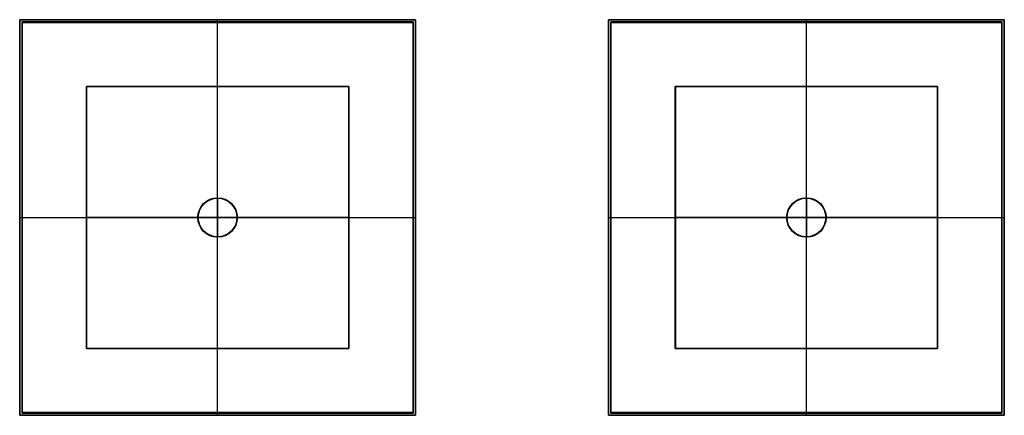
# Model space of a CAD drawing. Extents: x -461 to -262, y 5167 to 5247.
import ezdxf

# ---------------------------------------------------------------- set-up
doc = ezdxf.new("R2010")
doc.units = 0
for name, color, linetype in [('LEGNO', 215, 'CONTINUOUS'), ('PREDEFINITO', 7, 'CONTINUOUS'), ('RAME', 21, 'CONTINUOUS')]:
    doc.layers.add(name, color=color, linetype=linetype)

msp = doc.modelspace()

# ---------------------------------------------------------------- linework, layer by layer
at = {"layer": 'LEGNO'}
for p, q in [((-421.5, 5211.23, 257.8), (-421.5, 5203.23, 257.8)), ((-421.5, 5211.23, 257.8), (-421.5, 5211.23, 159.1)), ((-421.5, 5211.13, 159), (-421.5, 5203.33, 159)), ((-302.5, 5211.23, 219.8), (-302.5, 5203.23, 219.8)), ((-302.5, 5211.23, 219.8), (-302.5, 5211.23, 159.02)), ((-302.5, 5211.13, 158.96), (-302.5, 5203.33, 158.96)), ((-425.5, 5207.23, 257.8), (-417.5, 5207.23, 257.8)), ((-425.5, 5207.23, 257.8), (-425.5, 5207.23, 159.1)), ((-425.4, 5207.23, 159), (-417.6, 5207.23, 159)), ((-417.5, 5207.23, 257.8), (-417.5, 5207.23, 159.1)), ((-306.5, 5207.23, 219.8), (-298.5, 5207.23, 219.8)), ((-306.5, 5207.23, 219.8), (-306.5, 5207.23, 159.02)), ((-306.4, 5207.23, 158.96), (-298.6, 5207.23, 158.96)), ((-298.5, 5207.23, 219.8), (-298.5, 5207.23, 159.02)), ((-421.5, 5203.23, 257.8), (-421.5, 5203.23, 159.1)), ((-302.5, 5203.23, 219.8), (-302.5, 5203.23, 159.02))]:
    msp.add_line(p, q, dxfattribs=at)
for centre, radius in [((-421.5, 5207.23, 257.8), 4), ((-421.5, 5207.23, 159.1), 4), ((-421.5, 5207.23, 208.4), 4), ((-421.5, 5207.23, 159.03), 3.97), ((-421.5, 5207.23, 159), 3.9), ((-302.5, 5207.23, 219.8), 4), ((-302.5, 5207.23, 159.02), 4), ((-302.5, 5207.23, 189.38), 4), ((-302.5, 5207.23, 158.98), 3.97), ((-302.5, 5207.23, 158.96), 3.9)]:
    msp.add_circle(centre, radius, dxfattribs=at)
at = {"layer": 'LEGNO', "extrusion": (0.707105, 0.707109, -8.73094e-12)}
msp.add_arc((3984, 159.1, 3384.03), 0.1, 269.999, 359.999, dxfattribs=at)
at = {"layer": 'LEGNO', "extrusion": (0.923879, 0.382685, -1.72471e-10)}
msp.add_arc((4976.05, 159.1, 1603.31), 0.1, 269.999, 359.999, dxfattribs=at)
at = {"layer": 'LEGNO', "extrusion": (1, 2.15846e-06, 4.97056e-12)}
msp.add_arc((5211.13, 159.1, -421.49), 0.1, 269.9991, 359.9991, dxfattribs=at)
at = {"layer": 'LEGNO', "extrusion": (0.92388, -0.382682, 1.083e-10)}
msp.add_arc((4653.45, 159.1, -2382.13), 0.1, 269.999, 359.999, dxfattribs=at)
at = {"layer": 'LEGNO', "extrusion": (-0.707106, 0.707108, 7.48268e-11)}
msp.add_arc((-3387.92, 159.1, 3980.12), 0.1, 180.001, 270.001, dxfattribs=at)
at = {"layer": 'LEGNO', "extrusion": (0.707105, 0.707109, -1.30639e-11)}
msp.add_arc((3899.87, 159.05, 3468.18), 0.0882, 259.8602, 343.3875, dxfattribs=at)
at = {"layer": 'LEGNO', "extrusion": (0.923879, 0.382685, -2.82739e-10)}
msp.add_arc((4930.53, 159.05, 1713.25), 0.0882, 259.8602, 343.3875, dxfattribs=at)
at = {"layer": 'LEGNO', "extrusion": (1, 2.15846e-06, 8.07173e-12)}
msp.add_arc((5211.15, 159.05, -302.49), 0.0882, 259.8603, 343.3875, dxfattribs=at)
at = {"layer": 'LEGNO', "extrusion": (0.92388, -0.382682, 1.77326e-10)}
msp.add_arc((4699.01, 159.05, -2272.19), 0.0882, 259.8602, 343.3874, dxfattribs=at)
at = {"layer": 'LEGNO', "extrusion": (-0.707106, 0.707108, 1.22626e-10)}
msp.add_arc((-3472.08, 159.05, 3895.97), 0.0882, 196.6126, 280.1398, dxfattribs=at)
at = {"layer": 'LEGNO', "extrusion": (0.38268, 0.923881, 2.80666e-11)}
msp.add_arc((2386.02, 159.1, 4649.56), 0.1, 269.999, 359.999, dxfattribs=at)
at = {"layer": 'LEGNO', "extrusion": (-0.382683, 0.92388, 5.41977e-11)}
msp.add_arc((-1607.2, 159.1, 4972.15), 0.1, 180.0009, 270.0009, dxfattribs=at)
at = {"layer": 'LEGNO', "extrusion": (0.38268, 0.923881, 4.64304e-11)}
msp.add_arc((2276.09, 159.05, 4695.1), 0.0882, 259.8602, 343.3875, dxfattribs=at)
at = {"layer": 'LEGNO', "extrusion": (-0.382683, 0.92388, 8.65561e-11)}
msp.add_arc((-1717.16, 159.05, 4926.62), 0.0882, 196.6125, 280.1397, dxfattribs=at)
at = {"layer": 'LEGNO', "extrusion": (-2.28607e-06, 1, 1.67401e-10)}
msp.add_arc((425.39, 159.1, 5207.23), 0.1, 269.9991, 359.9991, dxfattribs=at)
at = {"layer": 'LEGNO', "extrusion": (-2.19571e-11, 1, 2.19571e-11)}
msp.add_arc((417.6, 159.1, 5207.23), 0.1, 180, 270, dxfattribs=at)
at = {"layer": 'LEGNO', "extrusion": (-2.28607e-06, 1, 2.71844e-10)}
msp.add_arc((306.4, 159.05, 5207.23), 0.0882, 259.8603, 343.3875, dxfattribs=at)
at = {"layer": 'LEGNO', "extrusion": (-2.19571e-11, 1, 3.56564e-11)}
msp.add_arc((298.58, 159.05, 5207.23), 0.0882, 196.6112, 280.1393, dxfattribs=at)
at = {"layer": 'LEGNO', "extrusion": (-0.382685, 0.923879, -3.68356e-10)}
msp.add_arc((-1599.41, 159.1, 4972.15), 0.1, 269.999, 359.999, dxfattribs=at)
at = {"layer": 'LEGNO', "extrusion": (0.707109, -0.707105, -2.7047e-10)}
msp.add_arc((3380.13, 159.1, -3980.1), 0.1, 180.001, 270.001, dxfattribs=at)
at = {"layer": 'LEGNO', "extrusion": (0.707104, 0.70711, -1.26772e-10)}
msp.add_arc((3976.2, 159.1, 3384.04), 0.1, 180.001, 270.001, dxfattribs=at)
at = {"layer": 'LEGNO', "extrusion": (0.38268, 0.923881, -1.25372e-10)}
msp.add_arc((2378.22, 159.1, 4649.56), 0.1, 180.0008, 270.0008, dxfattribs=at)
at = {"layer": 'LEGNO', "extrusion": (-0.382685, 0.923879, -5.98426e-10)}
msp.add_arc((-1709.34, 159.05, 4926.61), 0.0882, 259.8602, 343.3874, dxfattribs=at)
at = {"layer": 'LEGNO', "extrusion": (0.707109, -0.707105, -4.40332e-10)}
msp.add_arc((3464.26, 159.05, -3895.96), 0.0882, 196.6125, 280.1397, dxfattribs=at)
at = {"layer": 'LEGNO', "extrusion": (0.707104, 0.70711, -2.07903e-10)}
msp.add_arc((3892.04, 159.05, 3468.18), 0.0882, 196.6126, 280.1398, dxfattribs=at)
at = {"layer": 'LEGNO', "extrusion": (0.38268, 0.923881, -2.03342e-10)}
msp.add_arc((2268.26, 159.05, 4695.1), 0.0882, 196.6124, 280.1397, dxfattribs=at)
at = {"layer": 'LEGNO', "extrusion": (0.923881, -0.382681, 1.80787e-10)}
msp.add_arc((4645.66, 159.1, -2382.12), 0.1, 180.001, 270.001, dxfattribs=at)
at = {"layer": 'LEGNO', "extrusion": (1, 3.38191e-06, -1.55287e-10)}
msp.add_arc((5203.33, 159.1, -421.48), 0.1, 180.0009, 270.0009, dxfattribs=at)
at = {"layer": 'LEGNO', "extrusion": (0.92388, 0.382683, 4.32243e-10)}
msp.add_arc((4968.25, 159.1, 1603.3), 0.1, 180.0009, 270.0009, dxfattribs=at)
at = {"layer": 'LEGNO', "extrusion": (0.923881, -0.382681, 2.91523e-10)}
msp.add_arc((4691.18, 159.05, -2272.18), 0.0882, 196.6125, 280.1398, dxfattribs=at)
at = {"layer": 'LEGNO', "extrusion": (1, 3.38191e-06, -2.544e-10)}
msp.add_arc((5203.31, 159.05, -302.48), 0.0882, 196.6125, 280.1397, dxfattribs=at)
at = {"layer": 'LEGNO', "extrusion": (0.92388, 0.382683, 7.03982e-10)}
msp.add_arc((4922.7, 159.05, 1713.25), 0.0882, 196.6125, 280.1397, dxfattribs=at)
at = {"layer": 'PREDEFINITO'}
for p, q in [((-381.5, 5247.23, 260.8), (-461.5, 5247.23, 260.8)), ((-461.5, 5247.23, 260.8), (-461.5, 5167.23, 260.8)), ((-382, 5246.73, 255.8), (-461, 5246.73, 255.8)), ((-461, 5246.73, 255.8), (-461, 5246.73, 260.75)), ((-461, 5246.73, 255.8), (-461, 5167.73, 255.8)), ((-461, 5246.73, 260.75), (-382, 5246.73, 260.75)), ((-461, 5167.73, 260.75), (-461, 5246.73, 260.75)), ((-461, 5246.73, 260.75), (-460.95, 5246.68, 260.8)), ((-461, 5246.73, 258.3), (-382, 5246.73, 258.3)), ((-461, 5167.73, 258.3), (-461, 5246.73, 258.3)), ((-382, 5246.73, 260.8), (-461, 5246.73, 260.8)), ((-461, 5246.73, 260.8), (-461, 5167.73, 260.8)), ((-460.98, 5246.71, 260.79), (-382.01, 5246.71, 260.79)), ((-460.98, 5167.74, 260.79), (-460.98, 5246.71, 260.79)), ((-460.95, 5167.78, 260.8), (-460.95, 5246.68, 260.8)), ((-460.95, 5246.68, 260.8), (-382.05, 5246.68, 260.8)), ((-421.5, 5246.73, 260.75), (-421.5, 5246.73, 255.8)), ((-421.5, 5167.73, 255.8), (-421.5, 5246.73, 255.8)), ((-421.5, 5167.78, 260.8), (-421.5, 5246.68, 260.8)), ((-382, 5246.73, 260.75), (-382.05, 5246.68, 260.8)), ((-382.05, 5246.68, 260.8), (-382.05, 5167.78, 260.8)), ((-382.01, 5246.71, 260.79), (-382.01, 5167.74, 260.79)), ((-382, 5167.73, 255.8), (-382, 5246.73, 255.8)), ((-382, 5246.73, 255.8), (-382, 5246.73, 260.75)), ((-382, 5246.73, 260.75), (-382, 5167.73, 260.75)), ((-382, 5246.73, 258.3), (-382, 5167.73, 258.3)), ((-382, 5167.73, 260.8), (-382, 5246.73, 260.8)), ((-381.5, 5167.23, 260.8), (-381.5, 5247.23, 260.8)), ((-262.5, 5247.23, 222.81), (-342.5, 5247.23, 222.81)), ((-342.5, 5247.23, 222.81), (-342.5, 5167.23, 222.81)), ((-263, 5246.73, 222.81), (-342, 5246.73, 222.81)), ((-342, 5246.73, 222.81), (-342, 5167.73, 222.81)), ((-263, 5246.73, 217.81), (-342, 5246.73, 217.81)), ((-342, 5246.73, 217.81), (-342, 5246.73, 222.76)), ((-342, 5246.73, 217.81), (-342, 5167.73, 217.81)), ((-342, 5246.73, 222.76), (-263, 5246.73, 222.76)), ((-342, 5167.73, 222.76), (-342, 5246.73, 222.76)), ((-342, 5246.73, 222.76), (-341.95, 5246.68, 222.81)), ((-342, 5246.73, 220.31), (-263, 5246.73, 220.31)), ((-342, 5167.73, 220.31), (-342, 5246.73, 220.31)), ((-341.99, 5246.71, 222.79), (-263.01, 5246.71, 222.79)), ((-341.99, 5167.74, 222.79), (-341.99, 5246.71, 222.79)), ((-341.95, 5167.78, 222.81), (-341.95, 5246.68, 222.81)), ((-341.95, 5246.68, 222.81), (-263.05, 5246.68, 222.81)), ((-302.5, 5246.73, 222.76), (-302.5, 5246.73, 217.81)), ((-302.5, 5167.73, 217.81), (-302.5, 5246.73, 217.81)), ((-302.5, 5167.78, 222.81), (-302.5, 5246.68, 222.81)), ((-263, 5246.73, 222.76), (-263.05, 5246.68, 222.81)), ((-263.05, 5246.68, 222.81), (-263.05, 5167.78, 222.81)), ((-263.01, 5246.71, 222.79), (-263.01, 5167.74, 222.79)), ((-263, 5167.73, 222.81), (-263, 5246.73, 222.81)), ((-263, 5167.73, 217.81), (-263, 5246.73, 217.81)), ((-263, 5246.73, 217.81), (-263, 5246.73, 222.76)), ((-263, 5246.73, 222.76), (-263, 5167.73, 222.76)), ((-263, 5246.73, 220.31), (-263, 5167.73, 220.31)), ((-262.5, 5167.23, 222.81), (-262.5, 5247.23, 222.81)), ((-394.98, 5233.75, 147.3), (-448.02, 5233.75, 147.3)), ((-448.02, 5233.75, 147.3), (-448.02, 5180.71, 147.3)), ((-421.5, 5180.71, 147.2), (-421.5, 5233.75, 147.2)), ((-394.98, 5180.71, 147.3), (-394.98, 5233.75, 147.3)), ((-329.02, 5180.71, 147.3), (-329.02, 5233.75, 147.3)), ((-329.02, 5233.75, 147.3), (-275.98, 5233.75, 147.3)), ((-302.5, 5180.71, 147.2), (-302.5, 5233.75, 147.2)), ((-275.98, 5233.75, 147.3), (-275.98, 5180.71, 147.3)), ((-461, 5207.23, 260.75), (-461, 5207.23, 255.8)), ((-461, 5207.23, 255.8), (-382, 5207.23, 255.8)), ((-460.95, 5207.23, 260.8), (-382.05, 5207.23, 260.8)), ((-394.98, 5207.23, 147.2), (-448.02, 5207.23, 147.2)), ((-447.92, 5207.23, 147.3), (-447.92, 5207.23, 146.8)), ((-421.5, 5207.23, 147.3), (-421.5, 5207.23, 157.3)), ((-382, 5207.23, 260.75), (-382, 5207.23, 255.8)), ((-342, 5207.23, 222.76), (-342, 5207.23, 217.81)), ((-342, 5207.23, 217.81), (-263, 5207.23, 217.81)), ((-341.95, 5207.23, 222.81), (-263.05, 5207.23, 222.81)), ((-329.02, 5207.23, 147.2), (-275.98, 5207.23, 147.2)), ((-302.5, 5207.23, 147.3), (-302.5, 5207.23, 157.3)), ((-276.08, 5207.23, 147.3), (-276.08, 5207.23, 146.8)), ((-263, 5207.23, 222.76), (-263, 5207.23, 217.81)), ((-448.02, 5180.71, 147.3), (-394.98, 5180.71, 147.3)), ((-275.98, 5180.71, 147.3), (-329.02, 5180.71, 147.3)), ((-461.5, 5167.23, 260.8), (-381.5, 5167.23, 260.8)), ((-460.95, 5167.78, 260.8), (-461, 5167.73, 260.75)), ((-461, 5167.73, 255.8), (-382, 5167.73, 255.8)), ((-382, 5167.73, 260.75), (-461, 5167.73, 260.75)), ((-461, 5167.73, 260.75), (-461, 5167.73, 255.8)), ((-382, 5167.73, 258.3), (-461, 5167.73, 258.3)), ((-461, 5167.73, 260.8), (-382, 5167.73, 260.8)), ((-382.01, 5167.74, 260.79), (-460.98, 5167.74, 260.79)), ((-382.05, 5167.78, 260.8), (-460.95, 5167.78, 260.8)), ((-421.5, 5167.73, 260.75), (-421.5, 5167.73, 255.8)), ((-382, 5167.73, 260.75), (-382.05, 5167.78, 260.8)), ((-382, 5167.73, 255.8), (-382, 5167.73, 260.75)), ((-342.5, 5167.23, 222.81), (-262.5, 5167.23, 222.81)), ((-341.95, 5167.78, 222.81), (-342, 5167.73, 222.76)), ((-342, 5167.73, 222.81), (-263, 5167.73, 222.81)), ((-342, 5167.73, 217.81), (-263, 5167.73, 217.81)), ((-263, 5167.73, 222.76), (-342, 5167.73, 222.76)), ((-342, 5167.73, 222.76), (-342, 5167.73, 217.81)), ((-263, 5167.73, 220.31), (-342, 5167.73, 220.31)), ((-263.01, 5167.74, 222.79), (-341.99, 5167.74, 222.79)), ((-263.05, 5167.78, 222.81), (-341.95, 5167.78, 222.81)), ((-302.5, 5167.73, 222.76), (-302.5, 5167.73, 217.81)), ((-263, 5167.73, 222.76), (-263.05, 5167.78, 222.81)), ((-263, 5167.73, 217.81), (-263, 5167.73, 222.76))]:
    msp.add_line(p, q, dxfattribs=at)
at = {"layer": 'PREDEFINITO', "extrusion": (1, -8.03887e-13, -1.94076e-12)}
for centre in [(5246.68, 260.75, -421.5), (5246.68, 222.76, -302.5)]:
    msp.add_arc(centre, 0.05, 360, 90, dxfattribs=at)
at = {"layer": 'PREDEFINITO', "extrusion": (-4.39143e-11, 1, 4.39143e-11)}
for centre in [(460.95, 260.75, 5207.23), (341.95, 222.76, 5207.23)]:
    msp.add_arc(centre, 0.05, 0, 90, dxfattribs=at)
at = {"layer": 'PREDEFINITO', "extrusion": (4.39143e-11, 1, 4.39143e-11)}
for centre in [(382.05, 260.75, 5207.23), (263.05, 222.76, 5207.23)]:
    msp.add_arc(centre, 0.05, 90, 180, dxfattribs=at)
at = {"layer": 'PREDEFINITO', "extrusion": (1, 8.03887e-13, -1.94076e-12)}
msp.add_arc((5167.78, 260.75, -421.5), 0.05, 90, 180, dxfattribs=at)
at = {"layer": 'PREDEFINITO', "extrusion": (1, -1.94076e-12, 8.03887e-13)}
msp.add_arc((5167.78, 222.76, -302.5), 0.05, 90, 180, dxfattribs=at)
at = {"layer": 'RAME'}
for p, q in [((-381.5, 5247.23, 255.8), (-461.5, 5247.23, 255.8)), ((-461.5, 5247.23, 255.8), (-461.5, 5247.23, 260.75)), ((-461.5, 5247.23, 255.8), (-461.5, 5167.23, 255.8)), ((-461.5, 5247.23, 260.75), (-381.5, 5247.23, 260.75)), ((-461.5, 5167.23, 260.75), (-461.5, 5247.23, 260.75)), ((-461.5, 5247.23, 260.75), (-461.45, 5247.18, 260.8)), ((-461.5, 5247.23, 258.3), (-381.5, 5247.23, 258.3)), ((-461.5, 5167.23, 258.3), (-461.5, 5247.23, 258.3)), ((-461.48, 5167.24, 260.79), (-461.48, 5247.21, 260.79)), ((-461.48, 5247.21, 260.79), (-381.51, 5247.21, 260.79)), ((-461.45, 5167.28, 260.8), (-461.45, 5247.18, 260.8)), ((-461.45, 5247.18, 260.8), (-381.55, 5247.18, 260.8)), ((-461.05, 5246.78, 260.8), (-461.05, 5167.68, 260.8)), ((-381.95, 5246.78, 260.8), (-461.05, 5246.78, 260.8)), ((-461.05, 5246.78, 260.8), (-461, 5246.73, 260.75)), ((-461.01, 5246.74, 260.79), (-461.01, 5167.71, 260.79)), ((-381.98, 5246.74, 260.79), (-461.01, 5246.74, 260.79)), ((-461, 5167.73, 255.8), (-461, 5246.73, 255.8)), ((-461, 5246.73, 255.8), (-461, 5246.73, 260.75)), ((-461, 5246.73, 255.8), (-382, 5246.73, 255.8)), ((-461, 5246.73, 260.75), (-461, 5167.73, 260.75)), ((-382, 5246.73, 260.75), (-461, 5246.73, 260.75)), ((-461, 5246.73, 258.3), (-461, 5167.73, 258.3)), ((-382, 5246.73, 258.3), (-461, 5246.73, 258.3)), ((-421.5, 5247.23, 260.75), (-421.5, 5247.23, 255.8)), ((-421.5, 5246.73, 255.8), (-421.5, 5247.23, 255.8)), ((-421.5, 5246.78, 260.8), (-421.5, 5247.18, 260.8)), ((-421.5, 5246.73, 260.75), (-421.5, 5246.73, 255.8)), ((-381.95, 5246.78, 260.8), (-382, 5246.73, 260.75)), ((-382, 5246.73, 255.8), (-382, 5246.73, 260.75)), ((-382, 5246.73, 255.8), (-382, 5167.73, 255.8)), ((-382, 5167.73, 260.75), (-382, 5246.73, 260.75)), ((-382, 5167.73, 258.3), (-382, 5246.73, 258.3)), ((-381.98, 5167.71, 260.79), (-381.98, 5246.74, 260.79)), ((-381.95, 5167.68, 260.8), (-381.95, 5246.78, 260.8)), ((-381.5, 5247.23, 260.75), (-381.55, 5247.18, 260.8)), ((-381.55, 5247.18, 260.8), (-381.55, 5167.28, 260.8)), ((-381.51, 5247.21, 260.79), (-381.51, 5167.24, 260.79)), ((-381.5, 5167.23, 255.8), (-381.5, 5247.23, 255.8)), ((-381.5, 5247.23, 255.8), (-381.5, 5247.23, 260.75)), ((-381.5, 5247.23, 260.75), (-381.5, 5167.23, 260.75)), ((-381.5, 5247.23, 258.3), (-381.5, 5167.23, 258.3)), ((-262.5, 5247.23, 217.81), (-342.5, 5247.23, 217.81)), ((-342.5, 5247.23, 217.81), (-342.5, 5247.23, 222.76)), ((-342.5, 5247.23, 217.81), (-342.5, 5167.23, 217.81)), ((-342.5, 5247.23, 222.76), (-262.5, 5247.23, 222.76)), ((-342.5, 5167.23, 222.76), (-342.5, 5247.23, 222.76)), ((-342.5, 5247.23, 222.76), (-342.45, 5247.18, 222.81)), ((-342.5, 5247.23, 220.31), (-262.5, 5247.23, 220.31)), ((-342.5, 5167.23, 220.31), (-342.5, 5247.23, 220.31)), ((-342.49, 5167.24, 222.79), (-342.49, 5247.21, 222.79)), ((-342.49, 5247.21, 222.79), (-262.51, 5247.21, 222.79)), ((-342.45, 5167.28, 222.81), (-342.45, 5247.18, 222.81)), ((-342.45, 5247.18, 222.81), (-262.55, 5247.18, 222.81)), ((-342.05, 5246.78, 222.81), (-342.05, 5167.68, 222.81)), ((-262.95, 5246.78, 222.81), (-342.05, 5246.78, 222.81)), ((-342.05, 5246.78, 222.81), (-342, 5246.73, 222.76)), ((-342.01, 5246.74, 222.79), (-342.01, 5167.71, 222.79)), ((-262.99, 5246.74, 222.79), (-342.01, 5246.74, 222.79)), ((-342, 5167.73, 217.81), (-342, 5246.73, 217.81)), ((-342, 5246.73, 217.81), (-342, 5246.73, 222.76)), ((-342, 5246.73, 217.81), (-263, 5246.73, 217.81)), ((-342, 5246.73, 222.76), (-342, 5167.73, 222.76)), ((-263, 5246.73, 222.76), (-342, 5246.73, 222.76)), ((-342, 5246.73, 220.31), (-342, 5167.73, 220.31)), ((-263, 5246.73, 220.31), (-342, 5246.73, 220.31)), ((-302.5, 5247.23, 222.76), (-302.5, 5247.23, 217.81)), ((-302.5, 5246.73, 217.81), (-302.5, 5247.23, 217.81)), ((-302.5, 5246.78, 222.81), (-302.5, 5247.18, 222.81)), ((-302.5, 5246.73, 222.76), (-302.5, 5246.73, 217.81)), ((-262.95, 5246.78, 222.81), (-263, 5246.73, 222.76)), ((-263, 5246.73, 217.81), (-263, 5246.73, 222.76)), ((-263, 5246.73, 217.81), (-263, 5167.73, 217.81)), ((-263, 5167.73, 222.76), (-263, 5246.73, 222.76)), ((-263, 5167.73, 220.31), (-263, 5246.73, 220.31)), ((-262.99, 5167.71, 222.79), (-262.99, 5246.74, 222.79)), ((-262.95, 5167.68, 222.81), (-262.95, 5246.78, 222.81)), ((-262.5, 5247.23, 222.76), (-262.55, 5247.18, 222.81)), ((-262.55, 5247.18, 222.81), (-262.55, 5167.28, 222.81)), ((-262.51, 5247.21, 222.79), (-262.51, 5167.24, 222.79)), ((-262.5, 5167.23, 217.81), (-262.5, 5247.23, 217.81)), ((-262.5, 5247.23, 217.81), (-262.5, 5247.23, 222.76)), ((-262.5, 5247.23, 222.76), (-262.5, 5167.23, 222.76)), ((-262.5, 5247.23, 220.31), (-262.5, 5167.23, 220.31)), ((-394.98, 5233.75, 146.8), (-448.02, 5233.75, 146.8)), ((-448.02, 5233.75, 146.8), (-448.02, 5233.75, 147.25)), ((-448.02, 5233.75, 146.8), (-448.02, 5180.71, 146.8)), ((-448.02, 5233.75, 147.25), (-394.98, 5233.75, 147.25)), ((-448.02, 5180.71, 147.25), (-448.02, 5233.75, 147.25)), ((-447.97, 5233.7, 147.3), (-448.02, 5233.75, 147.25)), ((-448.02, 5233.75, 147.05), (-394.98, 5233.75, 147.05)), ((-448.02, 5180.71, 147.05), (-448.02, 5233.75, 147.05)), ((-448.01, 5180.72, 147.29), (-448.01, 5233.73, 147.29)), ((-448.01, 5233.73, 147.29), (-394.99, 5233.73, 147.29)), ((-447.97, 5180.76, 147.3), (-447.97, 5233.7, 147.3)), ((-447.97, 5233.7, 147.3), (-395.03, 5233.7, 147.3)), ((-421.5, 5233.75, 147.25), (-421.5, 5233.75, 146.8)), ((-421.5, 5180.71, 146.8), (-421.5, 5233.75, 146.8)), ((-421.5, 5180.76, 147.3), (-421.5, 5233.7, 147.3)), ((-394.98, 5233.75, 147.25), (-395.03, 5233.7, 147.3)), ((-395.03, 5233.7, 147.3), (-395.03, 5180.76, 147.3)), ((-394.99, 5233.73, 147.29), (-394.99, 5180.72, 147.29)), ((-394.98, 5180.71, 146.8), (-394.98, 5233.75, 146.8)), ((-394.98, 5233.75, 146.8), (-394.98, 5233.75, 147.25)), ((-394.98, 5233.75, 147.25), (-394.98, 5180.71, 147.25)), ((-394.98, 5233.75, 147.05), (-394.98, 5180.71, 147.05)), ((-329.02, 5180.71, 146.8), (-329.02, 5233.75, 146.8)), ((-329.02, 5233.75, 146.8), (-329.02, 5233.75, 147.25)), ((-329.02, 5233.75, 146.8), (-275.98, 5233.75, 146.8)), ((-329.02, 5233.75, 147.25), (-329.02, 5180.71, 147.25)), ((-275.98, 5233.75, 147.25), (-329.02, 5233.75, 147.25)), ((-329.02, 5233.75, 147.25), (-328.97, 5233.7, 147.3)), ((-329.02, 5233.75, 147.05), (-329.02, 5180.71, 147.05)), ((-275.98, 5233.75, 147.05), (-329.02, 5233.75, 147.05)), ((-275.99, 5233.73, 147.29), (-329.01, 5233.73, 147.29)), ((-329.01, 5233.73, 147.29), (-329.01, 5180.72, 147.29)), ((-328.97, 5233.7, 147.3), (-328.97, 5180.76, 147.3)), ((-276.03, 5233.7, 147.3), (-328.97, 5233.7, 147.3)), ((-302.5, 5233.75, 147.25), (-302.5, 5233.75, 146.8)), ((-302.5, 5180.71, 146.8), (-302.5, 5233.75, 146.8)), ((-302.5, 5180.76, 147.3), (-302.5, 5233.7, 147.3)), ((-276.03, 5233.7, 147.3), (-275.98, 5233.75, 147.25)), ((-276.03, 5180.76, 147.3), (-276.03, 5233.7, 147.3)), ((-275.99, 5180.72, 147.29), (-275.99, 5233.73, 147.29)), ((-275.98, 5233.75, 146.8), (-275.98, 5233.75, 147.25)), ((-275.98, 5233.75, 146.8), (-275.98, 5180.71, 146.8)), ((-275.98, 5180.71, 147.25), (-275.98, 5233.75, 147.25)), ((-275.98, 5180.71, 147.05), (-275.98, 5233.75, 147.05)), ((-421.5, 5211.23, 158.9), (-421.5, 5211.23, 147.3)), ((-421.5, 5211.23, 147.3), (-421.5, 5203.23, 147.3)), ((-421.5, 5211.13, 159), (-421.5, 5203.33, 159)), ((-302.5, 5211.23, 158.9), (-302.5, 5211.23, 147.3)), ((-302.5, 5211.23, 147.3), (-302.5, 5203.23, 147.3)), ((-302.5, 5211.13, 159), (-302.5, 5203.33, 159)), ((-461.5, 5207.23, 260.75), (-461.5, 5207.23, 255.8)), ((-461.5, 5207.23, 255.8), (-461, 5207.23, 255.8)), ((-461.45, 5207.23, 260.8), (-461.05, 5207.23, 260.8)), ((-461, 5207.23, 260.75), (-461, 5207.23, 255.8)), ((-448.02, 5207.23, 147.25), (-448.02, 5207.23, 146.8)), ((-448.02, 5207.23, 146.8), (-394.98, 5207.23, 146.8)), ((-447.97, 5207.23, 147.3), (-395.03, 5207.23, 147.3)), ((-425.5, 5207.23, 158.9), (-425.5, 5207.23, 147.3)), ((-425.5, 5207.23, 147.3), (-417.5, 5207.23, 147.3)), ((-425.4, 5207.23, 159), (-417.6, 5207.23, 159)), ((-417.5, 5207.23, 158.9), (-417.5, 5207.23, 147.3)), ((-394.98, 5207.23, 147.25), (-394.98, 5207.23, 146.8)), ((-382, 5207.23, 260.75), (-382, 5207.23, 255.8)), ((-382, 5207.23, 255.8), (-381.5, 5207.23, 255.8)), ((-381.95, 5207.23, 260.8), (-381.55, 5207.23, 260.8)), ((-381.5, 5207.23, 260.75), (-381.5, 5207.23, 255.8)), ((-342.5, 5207.23, 222.76), (-342.5, 5207.23, 217.81)), ((-342.5, 5207.23, 217.81), (-342, 5207.23, 217.81)), ((-342.45, 5207.23, 222.81), (-342.05, 5207.23, 222.81)), ((-342, 5207.23, 222.76), (-342, 5207.23, 217.81)), ((-329.02, 5207.23, 147.25), (-329.02, 5207.23, 146.8)), ((-275.98, 5207.23, 146.8), (-329.02, 5207.23, 146.8)), ((-276.03, 5207.23, 147.3), (-328.97, 5207.23, 147.3)), ((-306.5, 5207.23, 158.9), (-306.5, 5207.23, 147.3)), ((-306.5, 5207.23, 147.3), (-298.5, 5207.23, 147.3)), ((-306.4, 5207.23, 159), (-298.6, 5207.23, 159)), ((-298.5, 5207.23, 158.9), (-298.5, 5207.23, 147.3)), ((-275.98, 5207.23, 147.25), (-275.98, 5207.23, 146.8)), ((-263, 5207.23, 222.76), (-263, 5207.23, 217.81)), ((-263, 5207.23, 217.81), (-262.5, 5207.23, 217.81)), ((-262.95, 5207.23, 222.81), (-262.55, 5207.23, 222.81)), ((-262.5, 5207.23, 222.76), (-262.5, 5207.23, 217.81)), ((-421.5, 5203.23, 158.9), (-421.5, 5203.23, 147.3)), ((-302.5, 5203.23, 158.9), (-302.5, 5203.23, 147.3)), ((-447.97, 5180.76, 147.3), (-448.02, 5180.71, 147.25)), ((-448.02, 5180.71, 146.8), (-394.98, 5180.71, 146.8)), ((-394.98, 5180.71, 147.25), (-448.02, 5180.71, 147.25)), ((-448.02, 5180.71, 147.25), (-448.02, 5180.71, 146.8)), ((-394.98, 5180.71, 147.05), (-448.02, 5180.71, 147.05)), ((-394.99, 5180.72, 147.29), (-448.01, 5180.72, 147.29)), ((-395.03, 5180.76, 147.3), (-447.97, 5180.76, 147.3)), ((-421.5, 5180.71, 147.25), (-421.5, 5180.71, 146.8)), ((-395.03, 5180.76, 147.3), (-394.98, 5180.71, 147.25)), ((-394.98, 5180.71, 146.8), (-394.98, 5180.71, 147.25)), ((-328.97, 5180.76, 147.3), (-329.02, 5180.71, 147.25)), ((-275.98, 5180.71, 146.8), (-329.02, 5180.71, 146.8)), ((-329.02, 5180.71, 146.8), (-329.02, 5180.71, 147.25)), ((-329.02, 5180.71, 147.25), (-275.98, 5180.71, 147.25)), ((-329.02, 5180.71, 147.05), (-275.98, 5180.71, 147.05)), ((-329.01, 5180.72, 147.29), (-275.99, 5180.72, 147.29)), ((-328.97, 5180.76, 147.3), (-276.03, 5180.76, 147.3)), ((-302.5, 5180.71, 147.25), (-302.5, 5180.71, 146.8)), ((-276.03, 5180.76, 147.3), (-275.98, 5180.71, 147.25)), ((-275.98, 5180.71, 147.25), (-275.98, 5180.71, 146.8)), ((-461.5, 5167.23, 260.75), (-461.45, 5167.28, 260.8)), ((-461.5, 5167.23, 255.8), (-381.5, 5167.23, 255.8)), ((-381.5, 5167.23, 260.75), (-461.5, 5167.23, 260.75)), ((-461.5, 5167.23, 260.75), (-461.5, 5167.23, 255.8)), ((-381.5, 5167.23, 258.3), (-461.5, 5167.23, 258.3)), ((-381.51, 5167.24, 260.79), (-461.48, 5167.24, 260.79)), ((-381.55, 5167.28, 260.8), (-461.45, 5167.28, 260.8)), ((-461.05, 5167.68, 260.8), (-461, 5167.73, 260.75)), ((-461.05, 5167.68, 260.8), (-381.95, 5167.68, 260.8)), ((-461.01, 5167.71, 260.79), (-381.98, 5167.71, 260.79)), ((-382, 5167.73, 255.8), (-461, 5167.73, 255.8)), ((-461, 5167.73, 260.75), (-461, 5167.73, 255.8)), ((-461, 5167.73, 260.75), (-382, 5167.73, 260.75)), ((-461, 5167.73, 258.3), (-382, 5167.73, 258.3)), ((-421.5, 5167.73, 260.75), (-421.5, 5167.73, 255.8)), ((-421.5, 5167.23, 255.8), (-421.5, 5167.73, 255.8)), ((-421.5, 5167.28, 260.8), (-421.5, 5167.68, 260.8)), ((-421.5, 5167.23, 260.75), (-421.5, 5167.23, 255.8)), ((-382, 5167.73, 255.8), (-382, 5167.73, 260.75)), ((-382, 5167.73, 260.75), (-381.95, 5167.68, 260.8)), ((-381.5, 5167.23, 260.75), (-381.55, 5167.28, 260.8)), ((-381.5, 5167.23, 255.8), (-381.5, 5167.23, 260.75)), ((-342.5, 5167.23, 222.76), (-342.45, 5167.28, 222.81)), ((-342.5, 5167.23, 217.81), (-262.5, 5167.23, 217.81)), ((-262.5, 5167.23, 222.76), (-342.5, 5167.23, 222.76)), ((-342.5, 5167.23, 222.76), (-342.5, 5167.23, 217.81)), ((-262.5, 5167.23, 220.31), (-342.5, 5167.23, 220.31)), ((-262.51, 5167.24, 222.79), (-342.49, 5167.24, 222.79)), ((-262.55, 5167.28, 222.81), (-342.45, 5167.28, 222.81)), ((-342.05, 5167.68, 222.81), (-342, 5167.73, 222.76)), ((-342.05, 5167.68, 222.81), (-262.95, 5167.68, 222.81)), ((-342.01, 5167.71, 222.79), (-262.99, 5167.71, 222.79)), ((-263, 5167.73, 217.81), (-342, 5167.73, 217.81)), ((-342, 5167.73, 222.76), (-342, 5167.73, 217.81)), ((-342, 5167.73, 222.76), (-263, 5167.73, 222.76)), ((-342, 5167.73, 220.31), (-263, 5167.73, 220.31)), ((-302.5, 5167.73, 222.76), (-302.5, 5167.73, 217.81)), ((-302.5, 5167.23, 217.81), (-302.5, 5167.73, 217.81)), ((-302.5, 5167.28, 222.81), (-302.5, 5167.68, 222.81)), ((-302.5, 5167.23, 222.76), (-302.5, 5167.23, 217.81)), ((-263, 5167.73, 217.81), (-263, 5167.73, 222.76)), ((-263, 5167.73, 222.76), (-262.95, 5167.68, 222.81)), ((-262.5, 5167.23, 222.76), (-262.55, 5167.28, 222.81)), ((-262.5, 5167.23, 217.81), (-262.5, 5167.23, 222.76))]:
    msp.add_line(p, q, dxfattribs=at)
for centre, radius in [((-421.5, 5207.23, 147.3), 4), ((-421.5, 5207.23, 158.9), 4), ((-421.5, 5207.23, 153.15), 4), ((-421.5, 5207.23, 158.97), 3.97), ((-421.5, 5207.23, 159), 3.9), ((-302.5, 5207.23, 147.3), 4), ((-302.5, 5207.23, 158.9), 4), ((-302.5, 5207.23, 153.15), 4), ((-302.5, 5207.23, 158.97), 3.97), ((-302.5, 5207.23, 159), 3.9)]:
    msp.add_circle(centre, radius, dxfattribs=at)
at = {"layer": 'RAME', "extrusion": (1, 0, 0)}
for centre, start, end in [((5247.18, 260.75, -421.5), 0, 90), ((5247.18, 222.76, -302.5), 0, 90), ((5167.28, 260.75, -421.5), 90, 180), ((5167.28, 222.76, -302.5), 90, 180)]:
    msp.add_arc(centre, 0.05, start, end, dxfattribs=at)
at = {"layer": 'RAME', "extrusion": (1, 2.3055e-10, -2.3055e-10)}
msp.add_arc((5246.78, 260.75, -421.5), 0.05, 90, 180, dxfattribs=at)
at = {"layer": 'RAME', "extrusion": (1, 2.27805e-10, -2.27805e-10)}
msp.add_arc((5246.78, 222.76, -302.5), 0.05, 90, 180, dxfattribs=at)
at = {"layer": 'RAME', "extrusion": (1, 1.94076e-12, 8.03887e-13)}
msp.add_arc((5233.7, 147.25, -421.49), 0.05, 360, 90, dxfattribs=at)
at = {"layer": 'RAME', "extrusion": (1, 8.03887e-13, 1.94076e-12)}
msp.add_arc((5233.7, 147.25, -302.5), 0.05, 360, 90, dxfattribs=at)
at = {"layer": 'RAME', "extrusion": (0.707105, 0.707109, 2.52642e-11)}
msp.add_arc((3984, 158.9, 3384.03), 0.1, 0.001, 90.001, dxfattribs=at)
at = {"layer": 'RAME', "extrusion": (0.923879, 0.382685, 1.6921e-10)}
msp.add_arc((4976.05, 158.9, 1603.31), 0.1, 0.001, 90.001, dxfattribs=at)
at = {"layer": 'RAME', "extrusion": (1, 2.15843e-06, -3.47597e-11)}
msp.add_arc((5211.13, 158.9, -421.49), 0.1, 0.0009, 90.0009, dxfattribs=at)
at = {"layer": 'RAME', "extrusion": (0.92388, -0.382682, -9.92561e-11)}
for centre in [(4653.45, 158.9, -2382.13), (4698.99, 158.9, -2272.19)]:
    msp.add_arc(centre, 0.1, 0.001, 90.001, dxfattribs=at)
at = {"layer": 'RAME', "extrusion": (-0.707106, 0.707108, -9.5753e-11)}
for centre in [(-3387.92, 158.9, 3980.12), (-3472.06, 158.9, 3895.97)]:
    msp.add_arc(centre, 0.1, 89.999, 179.999, dxfattribs=at)
at = {"layer": 'RAME', "extrusion": (0.707105, 0.707109, 2.59505e-11)}
msp.add_arc((3899.86, 158.9, 3468.18), 0.1, 0.001, 90.001, dxfattribs=at)
at = {"layer": 'RAME', "extrusion": (0.923879, 0.382685, 1.70478e-10)}
msp.add_arc((4930.51, 158.9, 1713.25), 0.1, 0.001, 90.001, dxfattribs=at)
at = {"layer": 'RAME', "extrusion": (1, 2.15843e-06, -3.2819e-11)}
msp.add_arc((5211.13, 158.9, -302.49), 0.1, 0.0009, 90.0009, dxfattribs=at)
at = {"layer": 'RAME', "extrusion": (0.38268, 0.923881, -2.15362e-11)}
msp.add_arc((2386.02, 158.9, 4649.56), 0.1, 0.001, 90.001, dxfattribs=at)
at = {"layer": 'RAME', "extrusion": (-0.382683, 0.92388, -1.73506e-11)}
msp.add_arc((-1607.2, 158.9, 4972.15), 0.1, 89.9991, 179.9991, dxfattribs=at)
at = {"layer": 'RAME', "extrusion": (0.38268, 0.923881, -2.20613e-11)}
msp.add_arc((2276.08, 158.9, 4695.1), 0.1, 0.001, 90.001, dxfattribs=at)
at = {"layer": 'RAME', "extrusion": (-0.382683, 0.92388, -1.78757e-11)}
msp.add_arc((-1717.14, 158.9, 4926.62), 0.1, 89.9991, 179.9991, dxfattribs=at)
at = {"layer": 'RAME', "extrusion": (3.074e-10, 1, -3.074e-10)}
for centre in [(461.45, 260.75, 5207.23), (342.45, 222.76, 5207.23)]:
    msp.add_arc(centre, 0.05, 360, 90, dxfattribs=at)
at = {"layer": 'RAME', "extrusion": (4.83057e-10, 1, 4.83057e-10)}
for centre in [(461.05, 260.75, 5207.23), (342.05, 222.76, 5207.23)]:
    msp.add_arc(centre, 0.05, 90, 180, dxfattribs=at)
at = {"layer": 'RAME', "extrusion": (0, 1, 0)}
for centre, radius, start, end in [((447.97, 147.25, 5207.23), 0.05, 0, 90), ((417.6, 158.9, 5207.23), 0.1, 90, 180), ((381.55, 260.75, 5207.23), 0.05, 90, 180), ((298.6, 158.9, 5207.23), 0.1, 90, 180), ((276.03, 147.25, 5207.23), 0.05, 90, 180), ((262.55, 222.76, 5207.23), 0.05, 90, 180)]:
    msp.add_arc(centre, radius, start, end, dxfattribs=at)
at = {"layer": 'RAME', "extrusion": (-2.28602e-06, 1, -2.26842e-10)}
for centre in [(425.39, 158.9, 5207.23), (306.39, 158.9, 5207.23)]:
    msp.add_arc(centre, 0.1, 0.0009, 90.0009, dxfattribs=at)
at = {"layer": 'RAME', "extrusion": (2.19571e-10, 1, 2.19571e-10)}
msp.add_arc((395.03, 147.25, 5207.23), 0.05, 90, 180, dxfattribs=at)
at = {"layer": 'RAME', "extrusion": (-5.70886e-10, 1, 5.70886e-10)}
for centre in [(381.95, 260.75, 5207.23), (262.95, 222.76, 5207.23)]:
    msp.add_arc(centre, 0.05, 360, 90, dxfattribs=at)
at = {"layer": 'RAME', "extrusion": (-2.19571e-10, 1, 2.19571e-10)}
msp.add_arc((328.97, 147.25, 5207.23), 0.05, 0, 90, dxfattribs=at)
at = {"layer": 'RAME', "extrusion": (-0.382685, 0.923879, 4.86834e-10)}
msp.add_arc((-1599.41, 158.9, 4972.15), 0.1, 0.001, 90.001, dxfattribs=at)
at = {"layer": 'RAME', "extrusion": (0.707109, -0.707105, 3.05326e-10)}
msp.add_arc((3380.13, 158.9, -3980.1), 0.1, 89.999, 179.999, dxfattribs=at)
at = {"layer": 'RAME', "extrusion": (0.707104, 0.70711, 1.50747e-10)}
msp.add_arc((3976.2, 158.9, 3384.04), 0.1, 89.999, 179.999, dxfattribs=at)
at = {"layer": 'RAME', "extrusion": (0.38268, 0.923881, 8.24929e-11)}
for centre in [(2378.22, 158.9, 4649.56), (2268.28, 158.9, 4695.1)]:
    msp.add_arc(centre, 0.1, 89.9992, 179.9992, dxfattribs=at)
at = {"layer": 'RAME', "extrusion": (-0.382685, 0.923879, 4.86988e-10)}
msp.add_arc((-1709.35, 158.9, 4926.61), 0.1, 0.001, 90.001, dxfattribs=at)
at = {"layer": 'RAME', "extrusion": (0.707109, -0.707105, 3.06297e-10)}
msp.add_arc((3464.28, 158.9, -3895.96), 0.1, 89.999, 179.999, dxfattribs=at)
at = {"layer": 'RAME', "extrusion": (0.707104, 0.70711, 1.51718e-10)}
msp.add_arc((3892.05, 158.9, 3468.18), 0.1, 89.999, 179.999, dxfattribs=at)
at = {"layer": 'RAME', "extrusion": (0.923881, -0.382681, -1.8229e-10)}
msp.add_arc((4645.66, 158.9, -2382.12), 0.1, 89.999, 179.999, dxfattribs=at)
at = {"layer": 'RAME', "extrusion": (1, 3.38191e-06, 1.5659e-10)}
for centre in [(5203.33, 158.9, -421.48), (5203.33, 158.9, -302.48)]:
    msp.add_arc(centre, 0.1, 89.9991, 179.9991, dxfattribs=at)
at = {"layer": 'RAME', "extrusion": (0.92388, 0.382683, -4.58146e-10)}
msp.add_arc((4968.25, 158.9, 1603.3), 0.1, 89.9991, 179.9991, dxfattribs=at)
at = {"layer": 'RAME', "extrusion": (0.923881, -0.382681, -1.80126e-10)}
msp.add_arc((4691.2, 158.9, -2272.18), 0.1, 89.999, 179.999, dxfattribs=at)
at = {"layer": 'RAME', "extrusion": (0.92388, 0.382683, -4.58517e-10)}
msp.add_arc((4922.71, 158.9, 1713.25), 0.1, 89.9991, 179.9991, dxfattribs=at)
at = {"layer": 'RAME', "extrusion": (1, -2.74464e-12, 2.74464e-12)}
for centre in [(5180.76, 147.25, -421.5), (5180.76, 147.25, -302.5)]:
    msp.add_arc(centre, 0.05, 90, 180, dxfattribs=at)
at = {"layer": 'RAME', "extrusion": (1, 7.89653e-10, 7.88516e-10)}
for centre, start in [((5167.68, 260.75, -421.5), 0), ((5167.68, 222.76, -302.5), 360)]:
    msp.add_arc(centre, 0.05, start, 90, dxfattribs=at)

doc.saveas('drawing.dxf')
